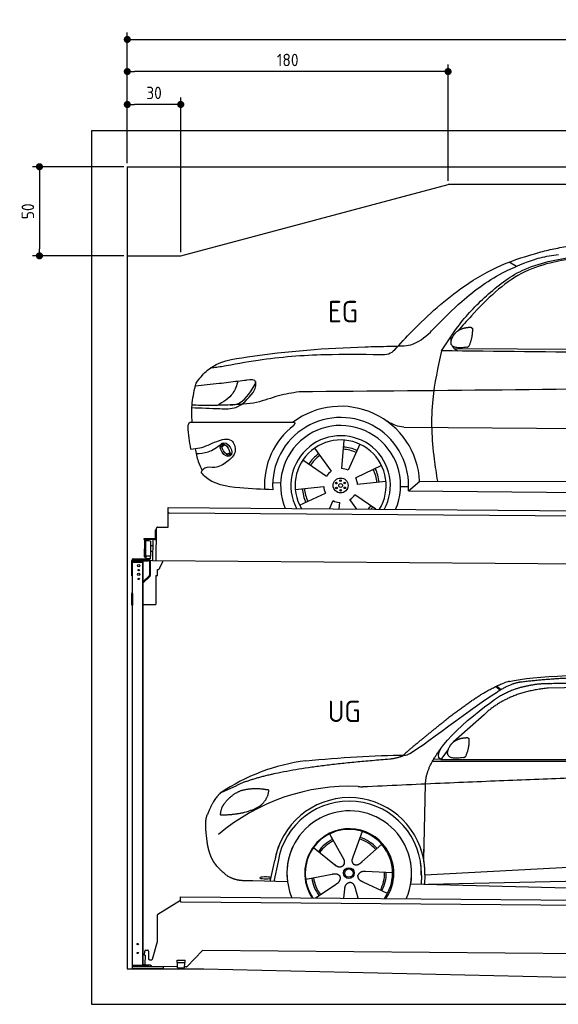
# Model space of a CAD drawing. Header units: millimetres. Extents: x -404 to 6581, y 0 to 5525.
# Tile 1 of 2: x -404 to 2618, y 0 to 5525. Entities that reach past the tile are written whole.
import ezdxf

# ---------------------------------------------------------------- set-up
doc = ezdxf.new("R2010")
doc.units = ezdxf.units.MM
doc.layers.add('4', color=3, linetype='Continuous')
for name, color, linetype, lineweight in [('car', 10, 'Continuous', 25), ('Freiraum', 7, 'Continuous', 25), ('Gebäude', 7, 'Continuous', 25), ('Logo', 7, 'Continuous', 25), ('Plattform', 7, 'Continuous', 25), ('Ständer hinten', 7, 'Continuous', 25)]:
    doc.layers.add(name, color=color, linetype=linetype, lineweight=lineweight)
doc.styles.get("Standard").update_dxf_attribs({"font": 'ISOCP.SHX'})
doc.dimstyles.new('GEN-ISO', dxfattribs={"dimscale": 20, "dimtxt": 3.5, "dimasz": 2, "dimexe": 2, "dimexo": 1, "dimgap": 1.5, "dimtad": 1, "dimdec": 1, "dimlfac": 0.1, "dimdsep": 46, "dimtxsty": 'STANDARD', "dimblk": 'PUNKT', "dimcen": 2, "dimclrd": 256, "dimclre": 256, "dimclrt": 2, "dimadec": 0, "dimazin": 0, "dimtp": 0.1, "dimtm": 0.1, "dimtfac": 0.71, "dimtdec": 1, "dimtmove": 2, "dimatfit": 3, "dimldrblk": 'PUNKT', "dimfxl": 2, "dimtolj": 1, "dimarcsym": 0})

# ---------------------------------------------------------------- blocks, each defined once
blk = doc.blocks.new('PUNKT')
at = {"layer": '4', "color": 0, "linetype": 'ByBlock'}
blk.add_line((-0.5, 0), (-1, 0), dxfattribs=at)
at = {"layer": '4', "color": 0, "linetype": 'ByBlock', "const_width": 0.5}
blk.add_lwpolyline([(-0.25, 0, 1), (0.25, 0, 1)], format="xyb", close=True, dxfattribs=at)
blk = doc.blocks.new('*D326')
at = {"layer": '4', "lineweight": -2, "transparency": 16777216}
for p, q in [((200, 4720), (200, 5454.2)), ((5700, 4720), (5700, 5454.2)), ((240, 5414.2), (5660, 5414.2))]:
    blk.add_line(p, q, dxfattribs=at)
at = {"layer": 'Defpoints', "color": 0, "transparency": 16777216}
for p in [(5700, 5414.2), (200, 4700), (5700, 4700)]:
    blk.add_point(p, dxfattribs=at)
at = {"layer": '4', "lineweight": -2, "transparency": 16777216, "xscale": 40, "yscale": 40, "zscale": 40, "rotation": 180}
blk.add_blockref('PUNKT', (200, 5414.2), dxfattribs=at)
at = {"layer": '4', "lineweight": -2, "transparency": 16777216, "xscale": 40, "yscale": 40, "zscale": 40}
blk.add_blockref('PUNKT', (5700, 5414.2), dxfattribs=at)
at = {"layer": '4', "color": 2, "transparency": 16777216, "insert": (2950, 5479.2), "char_height": 70, "attachment_point": 5}
blk.add_mtext('550', dxfattribs=at)
blk = doc.blocks.new('_Dot')
at = {"color": 0, "linetype": 'ByBlock', "lineweight": -2}
blk.add_line((-0.5, 0), (-1, 0), dxfattribs=at)
at = {"color": 0, "linetype": 'ByBlock', "const_width": 0.5}
blk.add_lwpolyline([(-0.25, 0, 1), (0.25, 0, 1)], format="xyb", close=True, dxfattribs=at)
blk = doc.blocks.new('*D328')
at = {"layer": '4', "lineweight": -2, "transparency": 16777216}
for p, q in [((200, 4720), (200, 5274.1)), ((2000, 4620), (2000, 5274.1)), ((1960, 5234.1), (240, 5234.1))]:
    blk.add_line(p, q, dxfattribs=at)
at = {"layer": 'Defpoints', "color": 0, "transparency": 16777216}
for p in [(200, 5234.1), (200, 4700), (2000, 4600)]:
    blk.add_point(p, dxfattribs=at)
at = {"layer": '4', "lineweight": -2, "transparency": 16777216, "xscale": 40, "yscale": 40, "zscale": 40, "rotation": 180}
blk.add_blockref('_Dot', (200, 5234.1), dxfattribs=at)
at = {"layer": '4', "lineweight": -2, "transparency": 16777216, "xscale": 40, "yscale": 40, "zscale": 40}
blk.add_blockref('_Dot', (2000, 5234.1), dxfattribs=at)
at = {"layer": '4', "color": 2, "transparency": 16777216, "insert": (1100, 5299.1), "char_height": 70, "attachment_point": 5}
blk.add_mtext('180', dxfattribs=at)
blk = doc.blocks.new('*D329')
at = {"layer": '4', "lineweight": -2, "transparency": 16777216}
for p, q in [((200, 4720), (200, 5089.3)), ((500, 4220), (500, 5089.3)), ((460, 5049.3), (240, 5049.3))]:
    blk.add_line(p, q, dxfattribs=at)
at = {"layer": 'Defpoints', "color": 0, "transparency": 16777216}
for p in [(200, 5049.3), (200, 4700), (500, 4200)]:
    blk.add_point(p, dxfattribs=at)
at = {"layer": '4', "lineweight": -2, "transparency": 16777216, "xscale": 40, "yscale": 40, "zscale": 40, "rotation": 180}
blk.add_blockref('_Dot', (200, 5049.3), dxfattribs=at)
at = {"layer": '4', "lineweight": -2, "transparency": 16777216, "xscale": 40, "yscale": 40, "zscale": 40}
blk.add_blockref('_Dot', (500, 5049.3), dxfattribs=at)
at = {"layer": '4', "color": 2, "transparency": 16777216, "insert": (350, 5114.3), "char_height": 70, "attachment_point": 5}
blk.add_mtext('30', dxfattribs=at)
blk = doc.blocks.new('*D330')
at = {"layer": '4', "lineweight": -2, "transparency": 16777216}
for p, q in [((180, 4700), (-332.8, 4700)), ((-292.8, 4660), (-292.8, 4240)), ((180, 4200), (-332.8, 4200))]:
    blk.add_line(p, q, dxfattribs=at)
at = {"layer": 'Defpoints', "color": 0, "transparency": 16777216}
for p in [(200, 4700), (-292.8, 4200), (200, 4200)]:
    blk.add_point(p, dxfattribs=at)
at = {"layer": '4', "lineweight": -2, "transparency": 16777216, "xscale": 40, "yscale": 40, "zscale": 40}
for p, rotation in [((-292.8, 4700), 90), ((-292.8, 4200), 270)]:
    blk.add_blockref('_Dot', p, dxfattribs=dict(at, rotation=rotation))
at = {"layer": '4', "color": 2, "transparency": 16777216, "insert": (-357.8, 4450), "char_height": 70, "attachment_point": 5, "rotation": 90}
blk.add_mtext('50', dxfattribs=at)
blk = doc.blocks.new('UG Plattfrom Gl550')
at = {"layer": 'Plattform'}
for p, q in [((915.1, 1656.1), (915.2, 1662.1)), ((915.2, 1662.1), (5852, 1619)), ((788.7, 1564.7), (915, 1641.9)), ((914.9, 1637.1), (915.1, 1656.1)), ((5846.7, 1589.1), (919.9, 1632.1)), ((785.6, 1410.6), (786.3, 1560.5)), ((759.1, 1312.2), (785.6, 1410.6)), ((714.3, 1334.8), (714.5, 1356.9)), ((714.3, 1334.8), (716.6, 1334.8)), ((716.6, 1334.8), (716.2, 1283.8)), ((719.5, 1361.8), (731.5, 1361.7)), ((736.5, 1356.7), (736.1, 1313.7)), ((1038.3, 1361), (952.2, 1270.4)), ((5763.9, 1319.8), (1038.3, 1361)), ((713.8, 1278.9), (713.9, 1283.8)), ((742.1, 1278.6), (713.8, 1278.9)), ((716.2, 1283.8), (713.9, 1283.8)), ((741.1, 1308.6), (754.2, 1308.5)), ((752.4, 1271.6), (745.2, 1277.5)), ((896.4, 1293.3), (896.6, 1306.3)), ((896.4, 1293.3), (941.4, 1292.9)), ((896.6, 1306.3), (941.6, 1305.9)), ((898.7, 1263.3), (898.9, 1293.3)), ((938.7, 1262.9), (938.9, 1292.9)), ((941.4, 1292.9), (941.6, 1305.9)), ((898.7, 1269.3), (755.5, 1270.5)), ((898.7, 1263.3), (938.7, 1262.9)), ((948.6, 1268.8), (938.7, 1268.9))]:
    blk.add_line(p, q, dxfattribs=at)
for centre, start, end in [((919.9, 1637.1), 179.5, 269.5), ((791.3, 1560.4), 121.4261, 179.5), ((719.5, 1356.8), 89.5, 179.5), ((731.5, 1356.7), 359.5, 89.5), ((741.1, 1313.6), 179.5, 269.5), ((742, 1273.6), 50.8402, 89.5), ((755.5, 1275.5), 230.8402, 269.5), ((754.3, 1313.5), 269.5, 344.9258), ((948.6, 1273.8), 269.5, 316.4902)]:
    blk.add_arc(centre, 5, start, end, dxfattribs=at)
blk = doc.blocks.new('Palette EG Gl550')
at = {"layer": 'Plattform'}
for p, q in [((845.5, 3735.4), (846.4, 3845.4)), ((846.4, 3845.4), (5884.2, 3806.3)), ((5879, 3776.4), (851.1, 3815.3)), ((773.4, 3718.6), (773, 3672.6)), ((780.4, 3718.6), (773.4, 3718.6)), ((775, 3671.6), (775.4, 3718.6)), ((779.5, 3545.9), (780.5, 3730.9)), ((785.5, 3735.8), (845.5, 3735.4)), ((771, 3670.6), (709.7, 3671.1)), ((710, 3671.1), (710, 3666.1)), ((710, 3669.1), (772, 3668.6)), ((772, 3665.6), (710, 3666.1)), ((714.2, 3568.9), (714.9, 3662.9)), ((718.9, 3662.8), (718.2, 3568.8)), ((746.9, 3657.7), (746.2, 3573.5)), ((759.5, 3665.7), (758.5, 3546)), ((772, 3665.6), (772, 3668.6)), ((780, 3671.6), (775, 3671.6)), ((775.1, 3671.6), (780, 3671.6)), ((759, 3600), (746.4, 3600.1)), ((759.2, 3630.2), (746.7, 3630.6)), ((745.8, 3573.3), (720.8, 3573.3)), ((720.8, 3573.3), (720.8, 3558.3)), ((745.8, 3573.3), (720.8, 3573.3)), ((720.8, 3573.3), (720.8, 3558.3)), ((720.8, 3558.3), (745.8, 3558.3)), ((745.8, 3558.3), (720.8, 3558.3)), ((745.8, 3573.3), (745.8, 3558.3)), ((745.8, 3573.3), (745.8, 3558.3)), ((5881.9, 3506.3), (758.5, 3546))]:
    blk.add_line(p, q, dxfattribs=at)
for centre, radius, start, end in [((851.2, 3820.3), 5, 179.556, 269.556), ((785.5, 3730.8), 5, 89.556, 179.556), ((716.9, 3662.9), 2, 359.3444, 179.3444), ((719.3, 3658.8), 0.4, 179.3444, 271.7264), ((730.3, 3331.7), 326.8, 87.1681, 91.938), ((746.5, 3657.8), 0.4, 359.3444, 86.9565), ((771, 3672.7), 2.01, 269.7445, 359.3674), ((772, 3671.6), 6, 269.556, 359.556), ((772, 3671.6), 6, 269.5566, 359.5553), ((772, 3671.6), 3, 269.7663, 359.5554), ((716.2, 3568.9), 2, 179.3444, 359.3444), ((718.6, 3572.9), 0.4, 86.9623, 179.3444), ((719.6, 3581.6), 8.39, 263.3001, 278.0521), ((745.8, 3573.5), 0.4, 267.6536, 359.3444)]:
    blk.add_arc(centre, radius, start, end, dxfattribs=at)
blk = doc.blocks.new('Car_173')
at = {"layer": 'car'}
for p, q in [((2748.1, 5227.2), (2707.5, 5251.3)), ((2402.4, 4762.7), (4456.1, 4774)), ((2070.9, 4318), (2071.3, 4318)), ((2124.3, 4318.2), (4130.9, 4324.5)), ((1106, 4198.1), (1120.8, 4212)), ((1107.8, 4211.2), (1118.3, 4220.6)), ((1789.9, 4242.8), (1777.8, 4083)), ((1879.3, 4220.5), (1815.5, 4073.5)), ((1130.6, 4156.6), (1149.9, 4164.1)), ((1145.7, 4152.9), (1161.2, 4162.6)), ((1625, 4195.6), (1720.5, 4066.8)), ((1561, 4129.3), (1693.4, 4038.9)), ((2002.6, 4101.4), (1858.2, 4031.9)), ((1392.6, 4000.9), (1437.3, 3999)), ((1519.6, 3962.9), (1678.8, 3981.2)), ((2028, 4012.9), (1868.8, 3994.6)), ((2110.5, 3986.3), (2155.3, 3986.7)), ((2154.4, 3962), (2217.1, 4016.4)), ((2217.1, 4016.4), (4027.1, 4030.6)), ((1545, 3874.4), (1689.4, 3943.8)), ((1972.3, 3856.2), (1854.1, 3936.8)), ((2154.4, 3962), (4085.2, 3963.8)), ((1711.9, 3855.9), (1732.1, 3902.3)), ((1767, 3855.9), (1769.7, 3892.8)), ((1866.3, 3856.1), (1827, 3909))]:
    blk.add_line(p, q, dxfattribs=at)
for centre, radius in [((1773.8, 3987.9), 41.9), ((1749.9, 4000.8), 4.46), ((1750.6, 3973.7), 4.46), ((1773.8, 3987.9), 10.7), ((1773, 4015.1), 4.46), ((1796.9, 4002.1), 4.46), ((1797.7, 3975), 4.46), ((1774.5, 3960.7), 4.46)]:
    blk.add_circle(centre, radius, dxfattribs=at)
for centre, radius, start, end in [((1774, 3988.3), 443.9, 3.6233, 127.5084), ((1773.8, 3987.9), 381.5, 356.1115, 184.141), ((1773.8, 3987.9), 427.8, 128.5907, 183.5582), ((1773.8, 3987.9), 336.7, 337.0019, 203.1531), ((1773.8, 3987.9), 279.1, 331.8638, 208.2913), ((1773.8, 3987.9), 255.4, 328.9743, 211.1808), ((1773.8, 3987.9), 216.3, 65.4485, 86.5251), ((1773.8, 3987.9), 216.3, 125.4485, 146.5251), ((1773.8, 3987.9), 204, 125.3726, 146.5671), ((1773.8, 3987.9), 204, 65.3726, 86.5671), ((1773.8, 3987.9), 95.2, 124.034, 147.5844), ((1773.8, 3987.9), 95.2, 64.034, 87.5844), ((1773.8, 3987.9), 204, 5.3726, 26.5671), ((1773.8, 3987.9), 216.3, 5.4485, 26.5251), ((1773.8, 3987.9), 95.2, 184.034, 207.5844), ((1773.8, 3987.9), 95.2, 4.034, 27.5844), ((1773.8, 3987.9), 216.3, 185.4485, 206.5251), ((1773.8, 3987.9), 204, 185.3726, 206.5671), ((1773.8, 3987.9), 95.2, 304.034, 327.5844), ((1773.8, 3987.9), 95.2, 244.034, 267.5844), ((1773.8, 3987.9), 204, 319.7706, 326.5671), ((1773.8, 3987.9), 216.3, 322.4984, 326.5251)]:
    blk.add_arc(centre, radius, start, end, dxfattribs=at)
for centre, major_axis, ratio in [((1129.1, 4182.4), (23.2, -35.3), 0.641217), ((1127.8, 4183), (-17.9, 30.2), 0.433194)]:
    blk.add_ellipse(centre, major_axis=major_axis, ratio=ratio, dxfattribs=at)
for points, knots in [([(2067.8, 4750.3), (2100.2, 4786.2), (2219.4, 4918), (2410.2, 5092.8), (2658.2, 5241.2), (2809.1, 5287.2), (2883.8, 5310)], [0, 0, 0, 0, 145.246154, 533.109695, 771.486221, 1004.894321, 1004.894321, 1004.894321, 1004.894321]), ([(2883.8, 5310), (2911.8, 5317), (2969.3, 5331.6), (3027.8, 5342.2), (3057.8, 5347.6)], [0, 0, 0, 0, 86.602296, 178.13615, 178.13615, 178.13615, 178.13615]), ([(2333.1, 4748.9), (2361.6, 4795), (2431.7, 4908.6), (2578.8, 5065.9), (2790.1, 5234.5), (2975.4, 5268.5), (3078.9, 5287.5)], [0, 0, 0, 0, 162.281083, 399.433399, 644.903205, 954.973623, 954.973623, 954.973623, 954.973623]), ([(3062.6, 5274.3), (3020.6, 5266.5), (2922.3, 5248.3), (2770.4, 5194.1), (2625.3, 5083.7), (2514.8, 4966.7), (2447.8, 4890.3), (2422.8, 4861.8)], [0, 0, 0, 0, 128.205286, 300.044117, 477.787268, 668.958491, 782.608096, 782.608096, 782.608096, 782.608096]), ([(2794.3, 5247.1), (2822.9, 5258.1), (2883.7, 5281.7), (2948.3, 5291.3), (2982.6, 5296.3)], [0, 0, 0, 0, 91.476949, 195.154815, 195.154815, 195.154815, 195.154815]), ([(2296.3, 4882.5), (2344.1, 4931.6), (2460.9, 5051.5), (2629.8, 5177.2), (2757.7, 5231.5), (2794.3, 5247.1)], [0, 0, 0, 0, 205.645796, 502.611548, 621.944957, 621.944957, 621.944957, 621.944957]), ([(2041.7, 4772), (2047.6, 4772.3), (2086.8, 4774.5), (2172.6, 4771.3), (2248.7, 4831.3), (2287.3, 4872.8), (2296.3, 4882.5)], [0, 0, 0, 0, 17.864769, 117.886459, 248.863247, 288.815655, 288.815655, 288.815655, 288.815655]), ([(965.2, 4565.9), (982.7, 4587.9), (1049.9, 4672.2), (1396, 4732.6), (1727.5, 4762.5), (1995.3, 4770.6), (2041.7, 4772)], [0, 0, 0, 0, 82.89181, 318.191673, 980.786507, 1119.82356, 1119.82356, 1119.82356, 1119.82356]), ([(2424.3, 4748.9), (2416.9, 4752.6), (2402.9, 4759.7), (2395.1, 4771.5), (2392.4, 4777.9)], [0, 0, 0, 0, 23.95332, 45.454919, 45.454919, 45.454919, 45.454919]), ([(1987, 4723.2), (1884.5, 4723.5), (1656.2, 4724.2), (1358.7, 4698.7), (1167.2, 4660.7), (1099.2, 4647.2)], [0, 0, 0, 0, 307.290604, 684.949059, 892.925798, 892.925798, 892.925798, 892.925798]), ([(2067.8, 4750.3), (2057.9, 4741.6), (2035.2, 4721.4), (2004.4, 4722.5), (1987, 4723.2)], [0, 0, 0, 0, 38.143453, 88.165274, 88.165274, 88.165274, 88.165274]), ([(2333.1, 4748.9), (2313.5, 4658.2), (2270.3, 4458.1), (2284.2, 4209.5), (2309.7, 4058.4), (2316.6, 4017.2)], [0, 0, 0, 0, 277.646403, 612.029433, 737.577371, 737.577371, 737.577371, 737.577371]), ([(1099.2, 4647.2), (1087, 4645.4), (1066.6, 4642.2), (1046, 4641), (1037.8, 4640.5)], [0, 0, 0, 0, 36.94927, 61.79219, 61.79219, 61.79219, 61.79219]), ([(937.6, 4335.4), (934.1, 4366.8), (931.9, 4435.3), (945.7, 4502.9), (953.1, 4539.5)], [233.087768, 233.087768, 233.087768, 233.087768, 327.386109, 438.943239, 438.943239, 438.943239, 438.943239]), ([(953.1, 4539.5), (997.8, 4544.2), (1077.4, 4552.7), (1156.7, 4563.4), (1191.5, 4568.2)], [0, 0, 0, 0, 134.722083, 240.148268, 240.148268, 240.148268, 240.148268]), ([(953.1, 4539.5), (953.2, 4539.9), (955.2, 4549.3), (960.3, 4557.8), (965.2, 4565.9)], [0, 0, 0, 0, 1.13726, 29.051294, 29.051294, 29.051294, 29.051294]), ([(1191.5, 4568.2), (1184.3, 4543.4), (1166.4, 4482.2), (1110.1, 4449.7), (1076.6, 4430.4)], [0, 0, 0, 0, 75.006289, 185.501988, 185.501988, 185.501988, 185.501988]), ([(1150.3, 4433.6), (1159.5, 4434.3), (1222.9, 4439.2), (1258.7, 4500), (1289.2, 4552)], [0, 0, 0, 0, 27.186628, 187.736759, 187.736759, 187.736759, 187.736759]), ([(1289.2, 4552), (1290.3, 4556.7), (1296.1, 4580), (1264.7, 4576.8), (1239.7, 4574.3)], [0, 0, 0, 0, 13.096912, 65.411115, 65.411115, 65.411115, 65.411115]), ([(1277.5, 4504.9), (1282.9, 4514.8), (1293.5, 4534.1), (1292.4, 4556), (1291.9, 4566.6)], [0, 0, 0, 0, 33.373471, 64.521028, 64.521028, 64.521028, 64.521028]), ([(5274.8, 4534.6), (5161.4, 4545.9), (4908.9, 4571.1), (4471.1, 4577.1), (3338.6, 4544), (2345.2, 4525.7), (1535.6, 4510.8)], [0, 0, 0, 0, 341.879851, 760.963773, 1312.001547, 3741.308129, 3741.308129, 3741.308129, 3741.308129]), ([(934.7, 4416.6), (986.5, 4415.1), (1067.8, 4412.7), (1200.2, 4409.1), (1248.9, 4469.5), (1277.5, 4504.9)], [0, 0, 0, 0, 158.046902, 247.919639, 375.430208, 375.430208, 375.430208, 375.430208]), ([(1535.6, 4510.8), (1497.1, 4504.2), (1416.1, 4490.5), (1293, 4440.3), (1200, 4435.9), (1150.3, 4433.6)], [0, 0, 0, 0, 117.033337, 246.052945, 394.183881, 394.183881, 394.183881, 394.183881]), ([(1150.3, 4433.6), (1117.4, 4432), (1049.3, 4428.9), (977.5, 4427.7), (939, 4430.9), (935.6, 4431.2)], [0, 0, 0, 0, 98.913306, 204.443634, 214.852043, 214.852043, 214.852043, 214.852043]), ([(914.8, 4308.9), (915.4, 4317), (916.2, 4327.5), (927.8, 4335.6), (933.9, 4335.5), (937.6, 4335.4)], [0, 0, 0, 0, 22.369619, 29.273836, 40.160281, 40.160281, 40.160281, 40.160281]), ([(937.6, 4335.4), (999.6, 4336), (1210.8, 4337.9), (1422, 4339.8), (1503.7, 4340.5)], [24.694283, 24.694283, 24.694283, 24.694283, 210.588534, 658.29544, 658.29544, 658.29544, 658.29544]), ([(1503.7, 4340.5), (1508.1, 4339.9), (1519.4, 4338.5), (1511.7, 4328.4), (1507, 4322.3)], [0, 0, 0, 0, 10.752795, 27.576977, 27.576977, 27.576977, 27.576977]), ([(2124.3, 4318.2), (2109, 4320.7), (2070.4, 4326.9), (2036.9, 4347.6), (2016.7, 4360.1)], [0, 0, 0, 0, 45.939522, 116.435962, 116.435962, 116.435962, 116.435962]), ([(931.8, 4183.7), (948.7, 4185.3), (999.9, 4190.2), (1063.4, 4227.7), (1162.5, 4256.2), (1193.7, 4164), (1155.5, 4131.4), (1134.5, 4113.5)], [0, 0, 0, 0, 50.161126, 151.683964, 234.294042, 296.871295, 373.222701, 373.222701, 373.222701, 373.222701]), ([(960.7, 4158.7), (983.8, 4160.4), (1036.4, 4164.4), (1078.6, 4196.5), (1102.2, 4214.5)], [0, 0, 0, 0, 68.191309, 155.020743, 155.020743, 155.020743, 155.020743]), ([(954.7, 4186.1), (959.9, 4161.6), (969, 4119.3), (988.3, 4080.6), (996.5, 4064.2)], [0, 0, 0, 0, 74.615031, 129.277415, 129.277415, 129.277415, 129.277415]), ([(1134.5, 4113.5), (1113.2, 4099), (1076, 4073.6), (1013.8, 4088.9), (996.1, 4064), (989.9, 4055.3)], [0, 0, 0, 0, 75.158891, 131.059011, 161.208919, 161.208919, 161.208919, 161.208919]), ([(1393.3, 3960.3), (1333, 3961.1), (1203.6, 3964.6), (1046.6, 3987.7), (996.1, 4047), (989.9, 4055.3)], [46.114962, 46.114962, 46.114962, 46.114962, 230.839937, 438.448503, 469.89769, 469.89769, 469.89769, 469.89769])]:
    blk.add_open_spline(points, degree=3, knots=knots, dxfattribs=at)
for points, degree in [([(2396.8, 4833.1), (2413.1, 4863.5), (2455.7, 4877.9)], 2), ([(2455.7, 4877.9), (2484.3, 4884), (2497.2, 4882.9)], 2), ([(2487.9, 4778.7), (2508.8, 4831.9), (2505.8, 4876.8)], 2), ([(2497.2, 4882.9), (2503.3, 4876.8), (2505.8, 4876.8)], 2), ([(2386.1, 4806.1), (2385.3, 4814), (2384.9, 4822.2), (2384.5, 4830.4)], 3), ([(2474.4, 4770.9), (2352.4, 4751), (2396.8, 4833.1)], 2), ([(2474.4, 4770.9), (2480.4, 4772.7), (2487.9, 4778.7)], 2), ([(4196.1, 4748.7), (3575.1, 4748.8), (2954.1, 4748.8), (2333.1, 4748.9)], 3), ([(1191.5, 4568.2), (1207.6, 4570.2), (1223.6, 4572.3), (1239.7, 4574.3)], 3), ([(931.8, 4183.7), (921.9, 4224.4), (917.9, 4266.5), (914.8, 4308.9)], 3)]:
    blk.add_open_spline(points, degree=degree, dxfattribs=at)
blk = doc.blocks.new('Car_147')
at = {"layer": 'car'}
for p, q in [((2684.1, 2841.6), (2710.1, 2821.1)), ((2690, 2844.3), (2715.4, 2824.3)), ((3573.2, 2844.1), (2979.4, 2832.2)), ((2618.5, 2683.6), (2447.8, 2531.2)), ((2418.1, 2488), (2377, 2432.3)), ((2377, 2432.3), (2335.8, 2433.4)), ((2377, 2432.3), (5028.9, 2433.7)), ((2330, 2423.4), (4973.3, 2420.2)), ((2279.9, 1868.7), (2291, 2294.1)), ((1752, 2014.6), (1769.2, 1983.6)), ((1752.2, 2014.7), (1831.6, 1870.9)), ((1934.3, 2028.3), (1919.2, 1986.6)), ((1661, 1937.4), (1779.7, 1843.4)), ((1919.2, 1986.6), (1881.9, 1883.5)), ((2044.7, 1956.1), (1933.7, 1858.1)), ((1881.9, 1883.5), (1878.1, 1873.2)), ((2279.9, 1868.7), (2281.5, 1929.3)), ((2286.4, 1784.1), (4156.4, 1886.2)), ((1418.7, 1748.3), (1444.4, 1866)), ((1462.8, 1860.5), (1438.3, 1747.8)), ((1742.6, 1872.8), (1788.8, 1836.2)), ((2286.4, 1784.1), (3310.5, 1840)), ((1617.8, 1759.8), (1766.4, 1788.7)), ((2105.3, 1796.5), (1954, 1802.9)), ((2266.8, 1783.4), (2265.5, 1733)), ((2286.4, 1784.1), (2285.2, 1732.5)), ((2305.7, 1732), (4191.6, 1773.3)), ((1515.7, 1745.7), (1321.5, 1750.9)), ((1672.3, 1655.5), (1789.2, 1733.2)), ((2077, 1680.6), (1939.8, 1744.5)), ((2207.3, 1734.5), (4255.8, 1681.1)), ((1831, 1654.1), (1837, 1703.7)), ((1912.2, 1653.4), (1896.9, 1708.2))]:
    blk.add_line(p, q, dxfattribs=at)
for radius in [30.1, 23.6]:
    blk.add_circle((1860.3, 1794.8), radius, dxfattribs=at)
for centre, radius, start, end in [((2797.2, 2700.3), 174.5, 102.3489, 113.0153), ((1764.9, 1312.5), 1122.3, 97.5147, 123.9129), ((1867.9, 1141.2), 1141.2, 87.724, 130.3913), ((1940.7, 2395.6), 117.4, 256.4608, 268.6636), ((1862.4, 1793.9), 424.2, 10.1481, 170.2223), ((1862.1, 1793.7), 404.8, 358.5419, 170.499), ((1862.4, 1793.9), 350, 350.2258, 187.9239), ((1860.3, 1794.8), 245, 51.7123, 188.2101), ((1862.4, 1793.9), 250, 34.003, 143.5989), ((1860.3, 1794.8), 209.6, 41.1302, 72.8747), ((1860.3, 1794.8), 245, 30.221, 72.4019), ((1862.4, 1793.9), 424.2, 158.9384, 170.2223), ((1862.4, 1793.9), 350, 154.4856, 203.0931), ((1862.4, 1793.9), 350, 154.4856, 157.347), ((1862.4, 1793.9), 250, 143.5989, 213.5789), ((1860.3, 1794.8), 245, 144.4019, 214.6129), ((1862.4, 1793.9), 250, 143.5989, 147.9713), ((1860.3, 1794.8), 245, 143.0042, 147.4925), ((1860.3, 1794.8), 209.6, 115.7372, 144.8747), ((1860.3, 1794.8), 200.6, 115.5705, 145.0215), ((1860.3, 1794.8), 200.6, 41.1155, 72.9111), ((1860.3, 1794.8), 200.6, 41.1155, 44.3784), ((1860.3, 1794.8), 245, 324.3871, 34.5977), ((1862.4, 1793.9), 250, 325.4211, 34.003), ((1862.4, 1793.9), 250, 29.7422, 34.003), ((1862.4, 1793.9), 350, 350.2258, 23.1163), ((1862.4, 1793.9), 424.2, 358.6661, 18.6635), ((1862.4, 1793.9), 350, 335.9069, 11.3993), ((1862.4, 1793.9), 404.6, 358.5068, 9.6777), ((1862.4, 1793.9), 424.2, 358.6661, 9.1695), ((1860.3, 1794.8), 200.6, 187.5904, 217.0215), ((1860.3, 1794.8), 200.6, 331.5904, 1.0215), ((1860.3, 1794.8), 209.6, 331.7372, 0.8747), ((1860.3, 1794.8), 209.6, 187.7372, 216.8747)]:
    blk.add_arc(centre, radius, start, end, dxfattribs=at)
blk.add_ellipse((1394.2, 1768), major_axis=(33.6, -0.3), ratio=0.157274, start_param=0.513473, end_param=5.704241, dxfattribs=at)
for points, degree in [([(2759.9, 2870.7), (3047.5, 2932.3), (3932.5, 2919.1), (5104.5, 2855.8)], 3), ([(3290.6, 2893.1), (3047.7, 2893), (2818.3, 2865.2)], 2), ([(2475.6, 2707.9), (2616.7, 2818.1), (2729, 2860.9)], 2), ([(2979.4, 2832.2), (2755.3, 2812.9), (2618.5, 2683.6)], 2), ([(2818.3, 2865.2), (2762.1, 2856.2), (2693.7, 2810.9)], 2), ([(2700.1, 2784.1), (2793.8, 2841.8), (2929.4, 2857)], 2), ([(2177.3, 2456.8), (2213, 2453), (2515.2, 2701.9), (2693.7, 2810.9)], 3), ([(2377, 2432.3), (2294, 2472.4), (2587.9, 2708.7), (2700.1, 2784.1)], 3), ([(2475.6, 2707.9), (2394.5, 2647.4), (2292.1, 2563.9), (2162.8, 2458.7), (2168.7, 2456.8)], 4), ([(2426.3, 2505.7), (2442.9, 2535.9), (2485.6, 2550)], 2), ([(2485.6, 2550), (2514.3, 2555.8), (2527.2, 2554.5)], 2), ([(2516.9, 2450.5), (2538.3, 2503.5), (2535.7, 2548.3)], 2), ([(2527.2, 2554.5), (2533.2, 2548.5), (2535.7, 2548.3)], 2), ([(2291, 2294.1), (2288.6, 2377.7), (2377.5, 2495)], 2), ([(2503.3, 2442.8), (2381.1, 2424), (2426.3, 2505.7)], 2), ([(1275.9, 2306.5), (1512.4, 2393.1), (2089.4, 2435)], 2), ([(1618.1, 2425.2), (1814.4, 2443.1), (1999.6, 2456.2), (2177.3, 2456.8)], 3), ([(2089.4, 2435), (2142.6, 2442.8), (2168.4, 2455.8)], 2), ([(2503.3, 2442.8), (2509.4, 2444.5), (2516.9, 2450.5)], 2), ([(5247.6, 2362), (4371.1, 2390.4), (1938, 2278.2)], 2), ([(1275.9, 2306.5), (1141.6, 2244.6)], 1), ([(1378.8, 2265.2), (1311.2, 2272.9), (1251.8, 2255.4)], 2), ([(1141.6, 2244.6), (1107, 2221.8), (1061.9, 2114.7)], 2), ([(1251.8, 2255.4), (1199.5, 2234.7), (1161.5, 2184.7)], 2), ([(1361.6, 2171.7), (1407.6, 2208.7), (1411.4, 2260.6)], 2), ([(1411.4, 2260.6), (1393.6, 2262.6), (1378.8, 2265.2)], 2), ([(1161.5, 2184.7), (1143.2, 2164.9), (1138.5, 2123.7)], 2), ([(1139.7, 2121.4), (1284.5, 2121.9), (1361.6, 2171.7)], 2), ([(1061.9, 2114.7), (1055.5, 2098.9), (1053.4, 2070.3), (1054.4, 2038), (1065.6, 1954.8)], 4), ([(1138.5, 2123.7), (1141.8, 2123.5), (1139.7, 2121.4)], 2), ([(1779.7, 1843.4), (1803, 1821.5), (1826.3, 1834.8)], 2), ([(1766.4, 1788.7), (1797.2, 1797.5), (1811.7, 1774.9)], 2), ([(1789.2, 1733.2), (1817.2, 1748.6), (1811.7, 1774.9)], 2), ([(1954, 1802.9), (1922.3, 1806.9), (1911.2, 1782.4)], 2), ([(1939.8, 1744.5), (1909.8, 1755.6), (1911.2, 1782.4)], 2), ([(1837, 1703.7), (1838.2, 1735.6), (1864.2, 1742.5)], 2), ([(1896.9, 1708.2), (1890.9, 1739.6), (1864.2, 1742.5)], 2)]:
    blk.add_open_spline(points, degree=degree, dxfattribs=at)
for points, degree, knots in [([(2929.4, 2857), (2956, 2859.1), (3095.4, 2860.9), (4116.9, 2881), (4737.1, 2874.6), (5192.5, 2702), (5168.8, 2528.4)], 4, [0.0821318, 0.0821318, 0.0821318, 0.0821318, 0.0821318, 0.258851, 0.508851, 1, 1, 1, 1, 1]), ([(1065.6, 1954.8), (1066.4, 1950.5), (1067.3, 1946.3), (1068.3, 1942.2), (1069.2, 1938.1), (1072.8, 1923.3), (1076.7, 1909.6), (1081.1, 1897.1), (1086, 1885.8)], 4, [0.4914944, 0.4914944, 0.4914944, 0.4914944, 0.4914944, 0.5422469, 0.5422469, 0.5422469, 0.5422469, 0.728655, 0.728655, 0.728655, 0.728655, 0.728655]), ([(1085.7, 1886.6), (1087, 1883.3), (1088.4, 1880.2), (1089.9, 1877.3), (1091.3, 1874.4), (1096.9, 1863.3), (1102.9, 1853.9), (1109.1, 1845.9), (1115.6, 1838.4)], 4, [0.7288005, 0.7288005, 0.7288005, 0.7288005, 0.7288005, 0.7843928, 0.7843928, 0.7843928, 0.7843928, 1, 1, 1, 1, 1]), ([(1321.5, 1750.9), (1296.8, 1751.6), (1241.2, 1748), (1205.1, 1761.9), (1161.5, 1787), (1115.6, 1838.4)], 4, [0, 0, 0, 0, 0, 0.597866, 1, 1, 1, 1, 1]), ([(1831.6, 1870.9), (1833.2, 1866.8), (1834.2, 1862.9), (1834.5, 1859), (1835.2, 1850.4), (1832.4, 1842.3), (1826.3, 1834.8)], 3, [0.2167758, 0.2167758, 0.2167758, 0.2167758, 0.4600873, 0.4600873, 0.4600873, 1, 1, 1, 1]), ([(1878.1, 1873.2), (1877.5, 1870.1), (1877.3, 1867.1), (1877.3, 1864.1), (1877.7, 1861.3), (1878.4, 1855.5), (1880.4, 1850.2), (1884, 1845.7), (1888.9, 1842.6)], 4, [0.3191838, 0.3191838, 0.3191838, 0.3191838, 0.3191838, 0.5438253, 0.5438253, 0.5438253, 0.5438253, 1, 1, 1, 1, 1]), ([(1933.7, 1858.1), (1933.7, 1858.1), (1933.7, 1858.1), (1933.7, 1858.1), (1933.7, 1858.1), (1924.6, 1848.3), (1913.9, 1838.4), (1899.6, 1836), (1888.9, 1842.6)], 4, [-0.000003, -0.000003, -0.000003, -0.000003, -0.000003, 0, 0, 0, 0, 1, 1, 1, 1, 1])]:
    blk.add_open_spline(points, degree=degree, knots=knots, dxfattribs=at)
blk = doc.blocks.new('Gebäude_GT230_H220')
at = {"layer": 'Freiraum'}
for p, q in [((916.9, 5258.3), (2416.9, 5658.3)), ((6116.9, 5658.3), (2416.9, 5658.3)), ((616.9, 5258.3), (916.9, 5258.3))]:
    blk.add_line(p, q, dxfattribs=at)
at = {"layer": 'Gebäude'}
for p, q in [((6316.9, 5959.2), (416.9, 5959.2)), ((416.9, 5959.2), (416.9, 1058.3)), ((616.9, 5758.3), (6116.9, 5758.3)), ((616.9, 5758.3), (616.9, 1258.3)), ((616.9, 1258.3), (1047, 1258.3)), ((1047, 1258.3), (3316.9, 1204.4)), ((416.9, 1058.3), (6316.9, 1058.3))]:
    blk.add_line(p, q, dxfattribs=at)
blk = doc.blocks.new('Ständer_hinten_GT230')
at = {"layer": 'Ständer hinten'}
for p, q in [((641.9, 3462.3), (641.9, 3548.3)), ((646.9, 1258.3), (646.9, 3548.3)), ((735.9, 3545.3), (646.9, 3545.3)), ((646.9, 3540.3), (706.9, 3540.3)), ((651.9, 3558.3), (735.9, 3558.3)), ((735.9, 3553.3), (651.9, 3553.3)), ((701.9, 3540.3), (701.9, 1276.3)), ((706.9, 1276.3), (706.9, 3545.3)), ((735.9, 3545.3), (735.9, 3553.3)), ((740.9, 3548.3), (740.9, 3465.6)), ((745.9, 3548.3), (745.8, 3465.5)), ((758.7, 3547.8), (745.9, 3548.9)), ((758.7, 3546), (758.7, 3547.8)), ((816.7, 3545.6), (758.7, 3546)), ((799.9, 3510.3), (816.6, 3541.1)), ((816.6, 3541.1), (816.7, 3545.6)), ((785.9, 3465.3), (785.9, 3498.8)), ((785.9, 3498.8), (790.9, 3498.8)), ((790.9, 3498.8), (799.8, 3505.7)), ((799.8, 3505.7), (799.9, 3506.1)), ((799.9, 3506.1), (799.9, 3510.3)), ((641.9, 3462.3), (646.9, 3462.3)), ((706.9, 3430.5), (739.4, 3462)), ((742.7, 3458.3), (706.9, 3423.6)), ((776.9, 3464.7), (785.9, 3465.3)), ((776.9, 3464.7), (776.9, 3302.3)), ((645, 3370.4), (646.9, 3372.3)), ((646.9, 3363.2), (641.9, 3363.2)), ((641.9, 3298.3), (641.9, 3363.2)), ((646.9, 3363.2), (646.9, 3298.3)), ((641.9, 3298.3), (646.9, 3298.3)), ((706.9, 3302.3), (776.9, 3302.3)), ((735.9, 1276.3), (646.9, 1276.3)), ((735.9, 1268.3), (735.9, 1276.3)), ((820.9, 1268.3), (646.9, 1268.3)), ((820.9, 1258.3), (646.9, 1258.3)), ((820.9, 1258.3), (820.9, 1268.3))]:
    blk.add_line(p, q, dxfattribs=at)
for centre, radius in [((680.9, 3520.3), 6.5), ((680.9, 3495.3), 3.7), ((680.9, 3470.3), 6.5), ((680.9, 3445.3), 3.7), ((675.5, 1396.3), 3.7), ((675.5, 1346.3), 3.7)]:
    blk.add_circle(centre, radius, dxfattribs=at)
for centre, radius, start, end in [((651.9, 3548.3), 10, 90, 180), ((651.9, 3548.3), 5, 90, 180), ((735.9, 3548.3), 10, 0.0086, 89.9915), ((735.9, 3548.3), 5, 0, 90), ((735.9, 3465.6), 5, 314.0428, 0), ((735.8, 3465.5), 10, 314.1186, 0), ((651.9, 3363.2), 10, 134.1186, 180)]:
    blk.add_arc(centre, radius, start, end, dxfattribs=at)

msp = doc.modelspace()

# ---------------------------------------------------------------- block references
msp.add_blockref('Gebäude_GT230_H220', (-416.89, -1058.35))
at = {"layer": 'car', "rotation": 359.4224719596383}
msp.add_blockref('Car_173', (-416.89, -1058.35), dxfattribs=at)
at = {"layer": 'car'}
msp.add_blockref('Car_147', (-416.89, -1058.35), dxfattribs=at)
at = {"layer": 'Plattform'}
for name in ['Palette EG Gl550', 'UG Plattfrom Gl550']:
    msp.add_blockref(name, (-416.89, -1058.35), dxfattribs=at)
at = {"layer": 'Ständer hinten'}
msp.add_blockref('Ständer_hinten_GT230', (-416.89, -1058.35), dxfattribs=at)

# ---------------------------------------------------------------- texts
at = {"layer": 'Logo'}
for s, p in [('EG', (1326.14, 3827.16)), ('UG', (1325.19, 1583.58))]:
    msp.add_text(s, height=120, dxfattribs=at).set_placement(p)

# ---------------------------------------------------------------- dimensions: what is measured, and where the dimension line sits
at = {"layer": '4'}
for base, p1, p2, override, picture, middle in [((5700, 5414.23), (200, 4700), (5700, 4700), {"dimtdec": 3, "dimtolj": 0}, '*D326', (2950, 5479.23)), ((200, 5234.14), (2000.03, 4600), (200, 4700), {"dimblk1": 'Dot', "dimblk2": 'Dot', "dimsah": 1, "dimtdec": 3, "dimtolj": 0}, '*D328', (1100.01, 5299.14)), ((200, 5049.31), (500.03, 4200), (200, 4700), {"dimblk1": 'Dot', "dimblk2": 'Dot', "dimsah": 1, "dimtdec": 3, "dimtolj": 0}, '*D329', (350.01, 5114.31))]:
    dim = msp.add_linear_dim(base=base, p1=p1, p2=p2, dimstyle='GEN-ISO', override=override, dxfattribs=at)
    dim.commit()
    dim.dimension.update_dxf_attribs({"geometry": picture, "text_midpoint": middle})
dim = msp.add_linear_dim(base=(-292.8, 4200), p1=(200, 4700), p2=(200, 4200), angle=90, dimstyle='GEN-ISO', override={"dimblk1": 'Dot', "dimblk2": 'Dot', "dimsah": 1, "dimtdec": 3, "dimtolj": 0}, dxfattribs=at)
dim.commit()
dim.dimension.update_dxf_attribs({"geometry": '*D330', "text_midpoint": (-357.8, 4450)})

doc.saveas('drawing.dxf')
